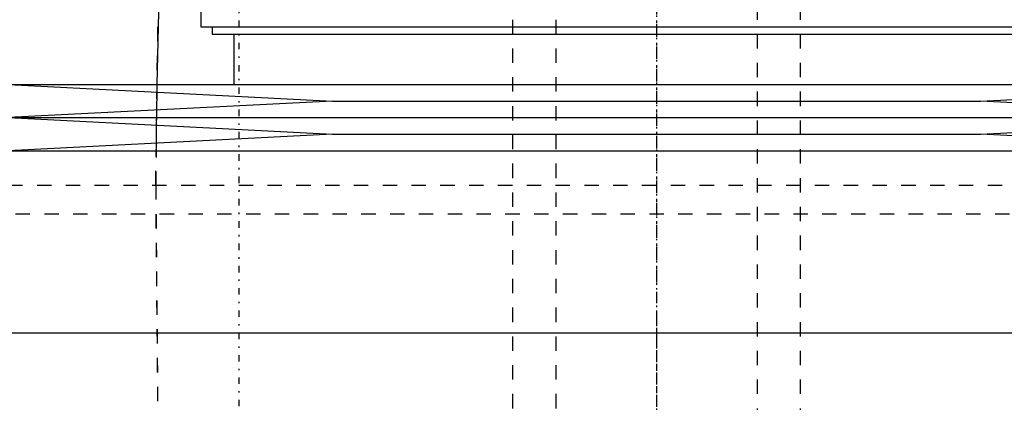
# Model space of a CAD drawing. Extents: x -90 to 90, y -1 to 976.
# Tile 5 of 12: x -44 to 24, y 331 to 358. Entities that reach past the tile are written whole.
import ezdxf

# ---------------------------------------------------------------- set-up
doc = ezdxf.new("R2010")
doc.units = 0
doc.linetypes.add('CENTER', pattern=[1.5, 0.45, -0.5, 0.05, -0.5])
doc.linetypes.add('DASHED', pattern=[2, 1, -1])
for name, color, linetype in [('AM_0', 7, 'CONTINUOUS'), ('AM_3', 7, 'DASHED'), ('AM_7', 7, 'CENTER')]:
    doc.layers.add(name, color=color, linetype=linetype)

msp = doc.modelspace()

# ---------------------------------------------------------------- linework, layer by layer
at = {"layer": 'AM_0', "color": 7, "linetype": 'CONTINUOUS'}
for p, q in [((-34.315, 370.35), (-34.692, 353.502)), ((-31.65, 366.5), (-31.65, 357.5)), ((-31.65, 357.5), (31.65, 357.5)), ((-30.85, 357.5), (-30.85, 357)), ((-30.85, 357), (30.85, 357)), ((-29.35, 357), (-29.35, 353.5)), ((-45, 353.5), (-22.5, 352.35)), ((-45, 353.5), (45, 353.5)), ((22.5, 352.35), (45, 353.5)), ((-34.7, 352.975), (-34.717, 351.727)), ((-22.5, 352.35), (-45, 351.2)), ((-22.5, 352.35), (22.5, 352.35)), ((45, 351.2), (22.5, 352.35)), ((-45, 351.2), (-22.5, 350.05)), ((-45, 351.2), (45, 351.2)), ((-34.729, 350.677), (-34.743, 349.424)), ((22.5, 350.05), (45, 351.2)), ((-22.5, 350.05), (-45, 348.9)), ((-22.5, 350.05), (22.5, 350.05)), ((45, 348.9), (22.5, 350.05)), ((-45, 348.9), (45, 348.9)), ((-45, 336.25), (0, 336.25)), ((-45, 336.25), (45, 336.25))]:
    msp.add_line(p, q, dxfattribs=at)
at = {"layer": 'AM_3', "color": 6, "linetype": 'DASHED'}
for p, q in [((-7, 942), (-7, 266)), ((7, 266), (7, 942)), ((-10, 930), (-10, 306)), ((10, 306), (10, 930)), ((-34.766, 346.5), (-34.612, 358)), ((-34.692, 353.502), (-34.7, 352.975)), ((-34.717, 351.727), (-34.729, 350.677)), ((-34.743, 349.424), (-34.766, 346.5)), ((-45.012, 346.5), (62.5, 346.5)), ((-34.766, 346.5), (-34.603, 327.747)), ((62.5, 344.5), (-62.5, 344.5)), ((-34.766, 344.5), (-34.603, 327.747))]:
    msp.add_line(p, q, dxfattribs=at)
at = {"layer": 'AM_7', "color": 4, "linetype": 'CENTER'}
for p, q in [((0, 975.8), (0, 232.2)), ((0, 619.2), (0, 339.31)), ((-29, 390.5), (-29, 302.5)), ((0, 368.538), (0, 334.712)), ((0, 337.762), (0, 304.488)), ((0, 336.6), (0, -0.65))]:
    msp.add_line(p, q, dxfattribs=at)

doc.saveas('drawing.dxf')
